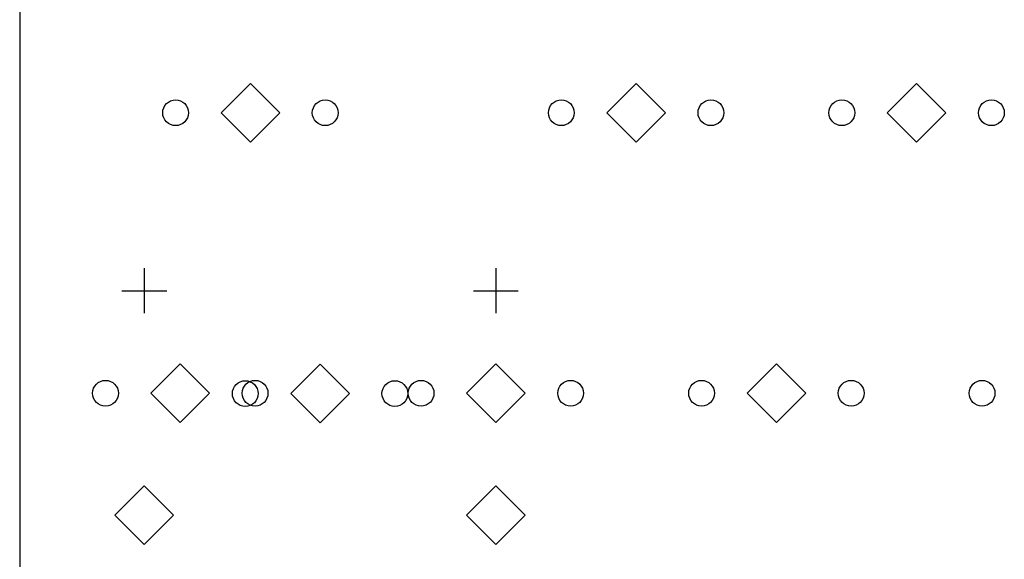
# Model space of a CAD drawing. Extents: x 75 to 360, y -180 to -33.
# Tile 3 of 6: x 77 to 144, y -143 to -106. Entities that reach past the tile are written whole.
import ezdxf

# ---------------------------------------------------------------- set-up
doc = ezdxf.new("R2010")
doc.units = 0
doc.layers.add('BLACK', color=7, linetype='CONTINUOUS')

msp = doc.modelspace()

# ---------------------------------------------------------------- linework, layer by layer
at = {"layer": 'BLACK', "linetype": 'CONTINUOUS'}
for p, q in [((77, -38), (77, -154.5)), ((92.6688, -110.631), (90.6748, -112.625)), ((94.6626, -112.625), (92.6688, -110.631)), ((118.862, -110.631), (116.869, -112.625)), ((120.856, -112.625), (118.862, -110.631)), ((137.912, -110.631), (135.919, -112.625)), ((139.906, -112.625), (137.912, -110.631)), ((90.6748, -112.625), (92.6688, -114.619)), ((92.6688, -114.619), (94.6626, -112.625)), ((116.869, -112.625), (118.862, -114.619)), ((118.862, -114.619), (120.856, -112.625)), ((135.919, -112.625), (137.912, -114.619)), ((137.912, -114.619), (139.906, -112.625)), ((85.462, -123.191), (85.462, -126.239)), ((109.338, -123.191), (109.338, -126.239)), ((83.938, -124.715), (86.986, -124.715)), ((107.814, -124.715), (110.862, -124.715)), ((87.9062, -129.681), (85.9123, -131.675)), ((89.9001, -131.675), (87.9062, -129.681)), ((97.4, -129.706), (95.4061, -131.7)), ((99.3939, -131.7), (97.4, -129.706)), ((109.337, -129.681), (107.344, -131.675)), ((111.331, -131.675), (109.337, -129.681)), ((128.387, -129.681), (126.394, -131.675)), ((130.381, -131.675), (128.387, -129.681)), ((85.9123, -131.675), (87.9062, -133.669)), ((87.9062, -133.669), (89.9001, -131.675)), ((95.4061, -131.7), (97.4, -133.694)), ((97.4, -133.694), (99.3939, -131.7)), ((107.344, -131.675), (109.337, -133.669)), ((109.337, -133.669), (111.331, -131.675)), ((126.394, -131.675), (128.387, -133.669)), ((128.387, -133.669), (130.381, -131.675)), ((85.462, -137.961), (83.4681, -139.955)), ((87.4559, -139.955), (85.462, -137.961)), ((109.338, -137.961), (107.344, -139.955)), ((111.332, -139.955), (109.338, -137.961)), ((83.4681, -139.955), (85.462, -141.949)), ((85.462, -141.949), (87.4559, -139.955)), ((107.344, -139.955), (109.338, -141.949)), ((109.338, -141.949), (111.332, -139.955))]:
    msp.add_line(p, q, dxfattribs=at)
at = {"layer": 'BLACK'}
for centre in [(87.5887, -112.625), (97.7488, -112.625), (113.782, -112.625), (123.942, -112.625), (132.832, -112.625), (142.993, -112.625), (82.8263, -131.675), (92.32, -131.7), (92.9862, -131.675), (102.48, -131.7), (104.257, -131.675), (114.417, -131.675), (123.307, -131.675), (133.468, -131.675), (142.357, -131.675)]:
    msp.add_circle(centre, 0.875, dxfattribs=at)

doc.saveas('drawing.dxf')
